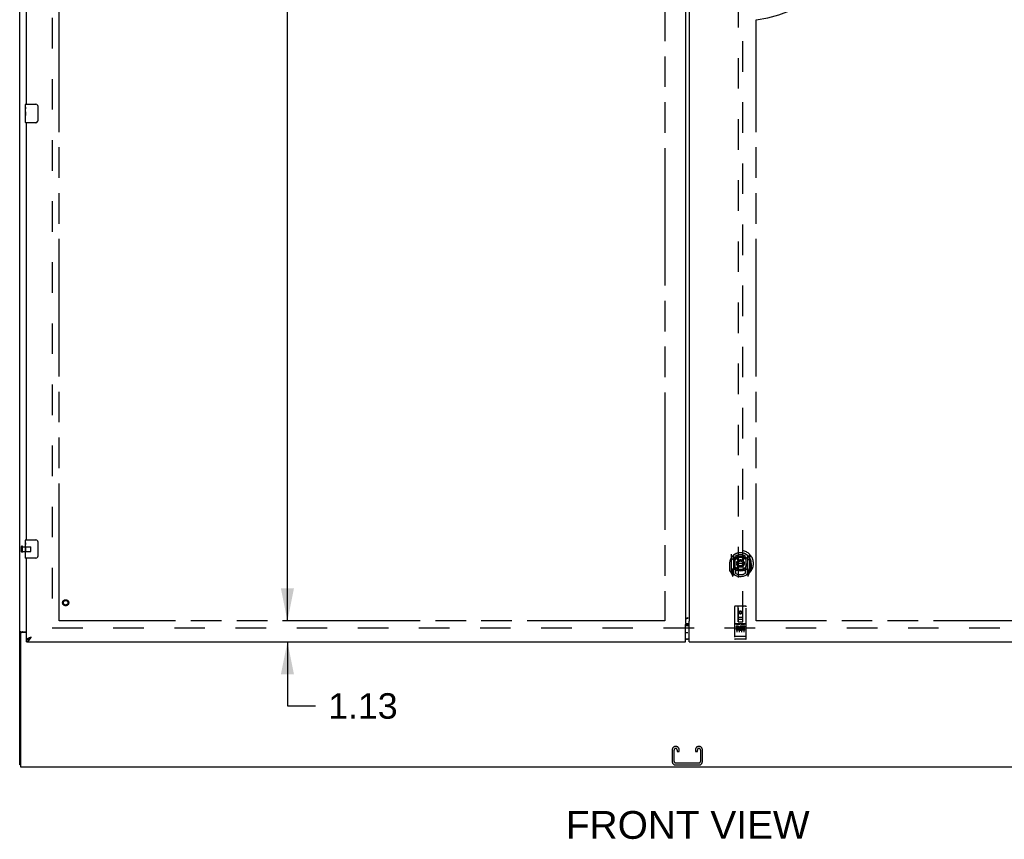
# Model space of a CAD drawing. Header units: inches. Extents: x 0 to 300, y 0 to 194.
# Tile 3 of 13: x 63 to 116, y 48 to 93. Entities that reach past the tile are written whole.
import ezdxf

# ---------------------------------------------------------------- set-up
doc = ezdxf.new("R2010")
doc.units = ezdxf.units.IN
doc.header["$LTSCALE"] = 16.482046
doc.header["$MEASUREMENT"] = 0
doc.linetypes.add('HIDDEN', pattern=[0.2, 0.1, -0.1])
doc.linetypes.add('PHANTOM', pattern=[0.8, 0.45, -0.05, 0.1, -0.05, 0.1, -0.05])
doc.layers.get('0').update_dxf_attribs({"linetype": 'CONTINUOUS'})
for name, color, linetype in [('02___PRT_ALL_AXES', 7, 'CONTINUOUS'), ('AVAILABLE_DOOR_SPACE', 7, 'CONTINUOUS'), ('DEFAULT_2', 8, 'HIDDEN'), ('DIMENSIONS', 7, 'CONTINUOUS'), ('GASKET', 7, 'CONTINUOUS')]:
    doc.layers.add(name, color=color, linetype=linetype)
doc.styles.get("Standard").update_dxf_attribs({"font": 'arial.ttf'})
doc.dimstyles.new('DIMSTYLE_3', dxfattribs={"dimtxt": 1.374973, "dimasz": 1.762786, "dimexe": 0.09, "dimexo": 0.07, "dimgap": 0.039, "dimtad": 0, "dimtih": 1, "dimtoh": 1, "dimzin": 4, "dimdsep": 46, "dimtxsty": 'Standard', "dimblk": '_FILLED', "dimblk1": '_FILLED', "dimblk2": '_FILLED', "dimcen": 0.09, "dimazin": 1, "dimtfac": 1, "dimtdec": 3, "dimtofl": 0, "dimtmove": 0, "dimatfit": 3, "dimldrblk": '_FILLED', "dimfxl": 1, "dimtolj": 1, "dimtzin": 4, "dimarcsym": 0})

# ---------------------------------------------------------------- blocks, each defined once
blk = doc.blocks.new('_FILLED')
at = {"color": 0, "linetype": 'ByBlock'}
blk.add_solid([(0, 0), (-1, 0.2), (-1, -0.2)], dxfattribs=at)
blk = doc.blocks.new('*D16')
at = {"layer": 'DIMENSIONS', "color": 2, "linetype": 'Continuous'}
for p, q in [((97.498, 113.852), (94.442, 113.852)), ((98.623, 113.852), (102.149, 113.852))]:
    blk.add_line(p, q, dxfattribs=at)
at = {"layer": 'DIMENSIONS', "color": 2, "linetype": 'Continuous', "xscale": 1.7627856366, "yscale": 1.7627856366, "zscale": 1.7627856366}
blk.add_blockref('_FILLED', (97.498, 113.852), dxfattribs=at)
at = {"layer": 'DIMENSIONS', "color": 2, "linetype": 'Continuous', "xscale": 1.7627856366, "yscale": 1.7627856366, "zscale": 1.7627856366, "rotation": 180}
blk.add_blockref('_FILLED', (98.623, 113.852), dxfattribs=at)
at = {"layer": 'DIMENSIONS', "color": 2, "linetype": 'Continuous', "insert": (93.755, 114.539), "char_height": 1.375, "width": 3.73645, "attachment_point": 3, "line_spacing_factor": 0.9}
blk.add_mtext('1.13', dxfattribs=at)
blk = doc.blocks.new('*D20')
at = {"layer": 'DIMENSIONS', "color": 2, "linetype": 'Continuous'}
for p, q in [((77.154, 60.204), (77.154, 63.73)), ((77.154, 59.079), (77.154, 55.616)), ((77.154, 55.616), (78.67, 55.616))]:
    blk.add_line(p, q, dxfattribs=at)
at = {"layer": 'DIMENSIONS', "color": 2, "linetype": 'Continuous', "xscale": 1.7627856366, "yscale": 1.7627856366, "zscale": 1.7627856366}
for p, rotation in [((77.154, 60.204), 270), ((77.154, 59.079), 90)]:
    blk.add_blockref('_FILLED', p, dxfattribs=dict(at, rotation=rotation))
at = {"layer": 'DIMENSIONS', "color": 2, "linetype": 'Continuous', "insert": (79.357, 56.303), "char_height": 1.375, "width": 3.73645, "attachment_point": 1, "line_spacing_factor": 0.9}
blk.add_mtext('1.13', dxfattribs=at)
blk = doc.blocks.new('*D21')
at = {"layer": 'DIMENSIONS', "color": 2, "linetype": 'Continuous'}
for p, q in [((77.154, 138.454), (77.154, 100.704)), ((77.154, 60.204), (77.154, 95.892))]:
    blk.add_line(p, q, dxfattribs=at)
at = {"layer": 'DIMENSIONS', "color": 2, "linetype": 'Continuous', "xscale": 1.7627856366, "yscale": 1.7627856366, "zscale": 1.7627856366}
for p, rotation in [((77.154, 138.454), 90), ((77.154, 60.204), 270)]:
    blk.add_blockref('_FILLED', p, dxfattribs=dict(at, rotation=rotation))
at = {"layer": 'DIMENSIONS', "color": 2, "linetype": 'Continuous', "insert": (77.154, 100.017), "char_height": 1.375, "width": 4.80474, "attachment_point": 2, "line_spacing_factor": 0.9}
blk.add_mtext('78.25\\Ptyp.', dxfattribs=at)

msp = doc.modelspace()

# ---------------------------------------------------------------- linework, layer by layer
at = {"color": 3, "linetype": 'Continuous'}
for p, q in [((62.717, 52.433), (62.717, 142.225)), ((98.623, 138.555), (98.623, 60.103)), ((98.811, 138.42), (98.811, 60.238)), ((63.092, 88.079), (63.092, 110.579)), ((63.092, 64.579), (63.092, 87.079)), ((63.092, 59.183), (63.092, 63.579)), ((98.647, 60.064), (98.811, 60.064)), ((98.766, 60.368), (98.744, 60.361)), ((98.811, 60.238), (98.818, 60.238)), ((98.811, 59.079), (98.811, 60.18)), ((98.818, 60.238), (98.823, 60.232)), ((62.769, 59.51), (62.769, 52.329)), ((62.787, 59.622), (63.092, 59.622)), ((63.092, 59.57), (62.829, 59.57)), ((98.623, 59.079), (98.623, 59.969)), ((63.092, 59.079), (98.623, 59.079)), ((63.339, 59.326), (63.307, 59.314)), ((98.811, 59.079), (134.342, 59.079)), ((62.769, 52.329), (134.665, 52.329))]:
    msp.add_line(p, q, dxfattribs=at)
at = {"color": 7, "linetype": 'Continuous'}
for p, q in [((63.047, 88.079), (63.587, 88.079)), ((63.687, 87.979), (63.687, 87.179)), ((63.587, 87.079), (63.047, 87.079)), ((63.047, 64.579), (63.587, 64.579)), ((63.687, 64.479), (63.687, 63.679)), ((63.587, 63.579), (63.047, 63.579)), ((62.821, 59.581), (62.717, 59.581)), ((62.821, 59.569), (62.821, 59.581)), ((98.623, 59.949), (98.811, 59.949)), ((98.811, 59.965), (98.647, 59.965)), ((63.092, 59.079), (63.092, 59.183)), ((63.193, 59.212), (63.204, 59.218)), ((98.811, 59.209), (98.623, 59.209)), ((62.769, 52.433), (62.717, 52.433))]:
    msp.add_line(p, q, dxfattribs=at)
for points in [[(63.68, 88.015), (63.682, 88.01), (63.684, 88.004), (63.685, 87.998), (63.686, 87.992), (63.687, 87.985), (63.687, 87.979)], [(63.687, 87.179), (63.687, 87.173), (63.686, 87.167), (63.685, 87.161), (63.684, 87.155), (63.682, 87.149), (63.68, 87.143)], [(63.68, 64.515), (63.682, 64.51), (63.684, 64.504), (63.685, 64.498), (63.686, 64.492), (63.687, 64.485), (63.687, 64.479)], [(63.687, 63.679), (63.687, 63.673), (63.686, 63.667), (63.685, 63.661), (63.684, 63.655), (63.682, 63.649), (63.68, 63.643)], [(62.841, 59.598), (62.836, 59.596), (62.834, 59.595), (62.831, 59.593), (62.829, 59.592), (62.827, 59.59), (62.825, 59.589), (62.824, 59.587), (62.822, 59.586), (62.822, 59.584), (62.821, 59.582), (62.821, 59.581)], [(62.861, 59.622), (62.861, 59.619), (62.861, 59.617), (62.861, 59.615), (62.86, 59.614), (62.859, 59.612), (62.858, 59.61), (62.856, 59.608), (62.855, 59.607), (62.853, 59.605), (62.851, 59.604), (62.849, 59.602), (62.846, 59.601), (62.844, 59.6), (62.841, 59.598)], [(98.647, 59.965), (98.641, 59.965), (98.636, 59.965), (98.631, 59.966), (98.625, 59.966), (98.623, 59.966)], [(63.092, 59.183), (63.103, 59.184), (63.115, 59.185), (63.126, 59.186), (63.137, 59.189), (63.148, 59.192), (63.159, 59.196), (63.171, 59.201), (63.182, 59.206), (63.193, 59.212)], [(63.204, 59.218), (63.215, 59.225), (63.227, 59.232), (63.238, 59.24), (63.249, 59.249), (63.26, 59.257), (63.271, 59.266), (63.283, 59.276), (63.294, 59.285), (63.305, 59.295), (63.316, 59.305), (63.327, 59.315), (63.339, 59.326)], [(63.339, 59.326), (63.327, 59.319), (63.316, 59.311), (63.305, 59.304), (63.295, 59.297), (63.284, 59.29), (63.274, 59.283), (63.264, 59.276), (63.255, 59.269), (63.246, 59.262), (63.238, 59.254), (63.23, 59.247), (63.223, 59.24), (63.217, 59.233), (63.212, 59.226), (63.208, 59.22)]]:
    msp.add_lwpolyline(points, dxfattribs=at)
at = {"color": 3, "linetype": 'Continuous'}
for points in [[(98.617, 60.028), (98.615, 60.026), (98.614, 60.024), (98.612, 60.023), (98.612, 60.021), (98.611, 60.02), (98.61, 60.02), (98.61, 60.019), (98.61, 60.018), (98.61, 60.018), (98.611, 60.017), (98.611, 60.017), (98.611, 60.016), (98.612, 60.015), (98.613, 60.014), (98.613, 60.013), (98.614, 60.011), (98.615, 60.009), (98.616, 60.007), (98.617, 60.005), (98.617, 60.002), (98.618, 59.999), (98.619, 59.996), (98.62, 59.992), (98.621, 59.988), (98.621, 59.984), (98.622, 59.979), (98.623, 59.975), (98.623, 59.969)], [(98.622, 60.066), (98.625, 60.066), (98.631, 60.065), (98.636, 60.065), (98.641, 60.065), (98.647, 60.064)], [(98.639, 60.315), (98.634, 60.312), (98.63, 60.308), (98.627, 60.304), (98.625, 60.3), (98.624, 60.297), (98.623, 60.293)], [(98.636, 60.313), (98.639, 60.314), (98.657, 60.32), (98.675, 60.327), (98.693, 60.334), (98.711, 60.342), (98.73, 60.351), (98.748, 60.359), (98.766, 60.368)], [(98.744, 60.361), (98.733, 60.357), (98.722, 60.353), (98.711, 60.349), (98.701, 60.346), (98.691, 60.342), (98.682, 60.338), (98.673, 60.334), (98.665, 60.331), (98.657, 60.327), (98.651, 60.323), (98.644, 60.319), (98.639, 60.315)], [(98.823, 60.232), (98.823, 60.231), (98.824, 60.23), (98.824, 60.229), (98.824, 60.229), (98.824, 60.228), (98.824, 60.228), (98.824, 60.227), (98.823, 60.227), (98.823, 60.226), (98.822, 60.225), (98.822, 60.224), (98.821, 60.223), (98.82, 60.222), (98.82, 60.22), (98.819, 60.219), (98.818, 60.217), (98.818, 60.215), (98.817, 60.213), (98.816, 60.21), (98.816, 60.207), (98.815, 60.205), (98.814, 60.202), (98.814, 60.199), (98.813, 60.195), (98.813, 60.192), (98.812, 60.188), (98.811, 60.184), (98.811, 60.18)], [(62.753, 59.607), (62.749, 59.606), (62.745, 59.604), (62.741, 59.603), (62.738, 59.602), (62.735, 59.6), (62.732, 59.599), (62.729, 59.597), (62.726, 59.596), (62.724, 59.594), (62.722, 59.592), (62.721, 59.59), (62.719, 59.589), (62.718, 59.587), (62.718, 59.585), (62.717, 59.583), (62.717, 59.581)], [(62.787, 59.622), (62.785, 59.62), (62.782, 59.619), (62.78, 59.617), (62.776, 59.615), (62.773, 59.614), (62.769, 59.612), (62.765, 59.611), (62.761, 59.61), (62.753, 59.607)], [(63.202, 59.272), (63.189, 59.266), (63.176, 59.26), (63.164, 59.254), (63.153, 59.248), (63.143, 59.242), (63.134, 59.237), (63.125, 59.231), (63.118, 59.225), (63.111, 59.219), (63.105, 59.213), (63.101, 59.207), (63.097, 59.201), (63.094, 59.195), (63.093, 59.189), (63.092, 59.183)], [(63.092, 59.079), (63.103, 59.08), (63.115, 59.082), (63.126, 59.085), (63.137, 59.089), (63.148, 59.095), (63.159, 59.101), (63.171, 59.109), (63.182, 59.118), (63.193, 59.128), (63.204, 59.139), (63.215, 59.151), (63.227, 59.164), (63.238, 59.178)], [(63.307, 59.314), (63.291, 59.308), (63.275, 59.302), (63.259, 59.296), (63.244, 59.29), (63.23, 59.284), (63.215, 59.278), (63.202, 59.272)], [(63.238, 59.178), (63.249, 59.192), (63.26, 59.208), (63.271, 59.223), (63.283, 59.24), (63.294, 59.256), (63.305, 59.273), (63.316, 59.291), (63.327, 59.308), (63.339, 59.326)]]:
    msp.add_lwpolyline(points, dxfattribs=at)
at = {"color": 7, "linetype": 'Continuous'}
for centre, radius, start, end in [((63.047, 88.064), 0.015, 90, 180), ((63.587, 87.979), 0.1, 21.1999, 90), ((63.047, 87.094), 0.015, 180, 270), ((63.587, 87.179), 0.1, 270, 338.7946), ((63.047, 64.564), 0.015, 90, 180), ((63.587, 64.479), 0.1, 21.1999, 90), ((63.047, 63.594), 0.015, 180, 270), ((63.587, 63.679), 0.1, 270, 338.7946), ((98.721, 59.769), 0.18, 90, 122.7986), ((98.721, 59.389), 0.18, 237.2014, 270)]:
    msp.add_arc(centre, radius, start, end, dxfattribs=at)
at = {"color": 3, "linetype": 'Continuous'}
msp.add_arc((62.829, 59.51), 0.06, 90, 180, dxfattribs=at)
at = {"layer": '02___PRT_ALL_AXES', "color": 7, "linetype": 'Continuous'}
for p, q in [((63.032, 87.918), (63.032, 88.064)), ((63.032, 87.661), (63.032, 87.918)), ((63.038, 87.862), (63.032, 87.862)), ((63.032, 87.694), (63.039, 87.694)), ((63.032, 87.094), (63.032, 87.658)), ((63.034, 87.631), (63.032, 87.631)), ((63.039, 87.694), (63.039, 87.831)), ((63.032, 87.5), (63.038, 87.5)), ((63.032, 87.464), (63.039, 87.464)), ((63.032, 87.401), (63.039, 87.401)), ((63.032, 87.233), (63.039, 87.233)), ((63.039, 87.233), (63.039, 87.464)), ((63.032, 64.418), (63.032, 64.564)), ((63.032, 64.161), (63.032, 64.418)), ((63.038, 64.362), (63.032, 64.362)), ((63.039, 64.194), (63.039, 64.331)), ((63.032, 64.194), (63.039, 64.194)), ((63.032, 63.594), (63.032, 64.158)), ((63.034, 64.131), (63.032, 64.131)), ((63.032, 64), (63.038, 64)), ((63.032, 63.964), (63.039, 63.964)), ((63.032, 63.901), (63.039, 63.901)), ((63.032, 63.733), (63.039, 63.733)), ((63.039, 63.733), (63.039, 63.964))]:
    msp.add_line(p, q, dxfattribs=at)
at = {"layer": '02___PRT_ALL_AXES', "color": 8, "linetype": 'HIDDEN'}
for p, q in [((62.864, 63.955), (62.864, 64.203)), ((62.864, 64.203), (63.311, 64.203)), ((62.864, 63.955), (63.311, 63.955)), ((101.864, 60.04), (101.299, 60.04)), ((101.437, 59.918), (101.345, 59.918)), ((101.345, 59.918), (101.345, 59.875)), ((101.437, 59.875), (101.345, 59.875)), ((101.441, 59.832), (101.395, 59.832)), ((101.437, 59.791), (101.409, 59.791)), ((101.501, 59.747), (101.409, 59.747)), ((101.501, 59.705), (101.409, 59.705)), ((101.501, 59.747), (101.501, 59.705)), ((101.633, 59.753), (101.65, 59.714)), ((101.658, 59.882), (101.645, 59.864)), ((101.654, 59.907), (101.658, 59.906)), ((101.814, 59.918), (101.658, 59.918)), ((101.658, 59.918), (101.658, 59.906)), ((101.658, 59.882), (101.658, 59.705)), ((101.814, 59.705), (101.658, 59.705)), ((101.814, 59.875), (101.7, 59.875)), ((101.7, 59.875), (101.7, 59.832)), ((101.792, 59.832), (101.7, 59.832)), ((101.792, 59.79), (101.7, 59.79)), ((101.7, 59.79), (101.7, 59.747)), ((101.814, 59.747), (101.7, 59.747)), ((101.792, 59.832), (101.792, 59.79)), ((101.814, 59.918), (101.814, 59.875)), ((101.814, 59.747), (101.814, 59.705)), ((101.864, 59.212), (101.299, 59.212))]:
    msp.add_line(p, q, dxfattribs=at)
at = {"layer": '02___PRT_ALL_AXES', "color": 7, "linetype": 'Continuous'}
for points in [[(63.032, 87.918), (63.032, 87.915), (63.033, 87.91), (63.033, 87.905), (63.035, 87.892)], [(63.032, 87.661), (63.032, 87.653), (63.033, 87.644), (63.034, 87.633)], [(63.034, 87.633), (63.036, 87.6), (63.037, 87.588), (63.038, 87.575), (63.039, 87.563), (63.039, 87.55), (63.039, 87.537), (63.039, 87.524), (63.039, 87.512), (63.038, 87.499), (63.037, 87.487), (63.036, 87.475)], [(63.035, 87.892), (63.036, 87.884), (63.037, 87.876), (63.037, 87.867)], [(63.037, 87.867), (63.038, 87.858), (63.039, 87.849), (63.039, 87.84), (63.039, 87.831)], [(63.032, 64.418), (63.032, 64.415), (63.033, 64.41), (63.033, 64.405), (63.035, 64.392)], [(63.035, 64.392), (63.036, 64.384), (63.037, 64.376), (63.037, 64.367)], [(63.037, 64.367), (63.038, 64.358), (63.039, 64.349), (63.039, 64.34), (63.039, 64.331)], [(63.032, 64.161), (63.032, 64.153), (63.033, 64.144), (63.034, 64.133)], [(63.034, 64.133), (63.036, 64.1), (63.037, 64.088), (63.038, 64.075), (63.039, 64.063), (63.039, 64.05), (63.039, 64.037), (63.039, 64.024), (63.039, 64.012), (63.038, 63.999), (63.037, 63.987), (63.036, 63.975)]]:
    msp.add_lwpolyline(points, dxfattribs=at)
at = {"layer": '02___PRT_ALL_AXES', "color": 8, "linetype": 'HIDDEN'}
for centre, radius in [((65.196, 61.183), 0.124), ((101.582, 60.657), 0.085)]:
    msp.add_circle(centre, radius, dxfattribs=at)
for centre, radius, start, end in [((101.409, 59.769), 0.0644, 102.2995, 270.0775), ((101.409, 59.769), 0.0219, 89.9011, 270), ((101.437, 59.854), 0.0635, 270, 90), ((101.437, 59.854), 0.0219, 280.307, 90), ((101.608, 59.811), 0.107, 64.2636, 293.4027), ((101.608, 59.811), 0.0639, 54.8895, 293.4026)]:
    msp.add_arc(centre, radius, start, end, dxfattribs=at)
at = {"layer": '02___PRT_ALL_AXES', "color": 7, "linetype": 'Continuous'}
for centre, start_param, end_param in [((63.295, 87.495), -3.141593, -2.961605), ((63.295, 63.995), 3.141593, 3.321581)]:
    msp.add_ellipse(centre, major_axis=(0.263, 0), ratio=0.432808, start_param=start_param, end_param=end_param, dxfattribs=at)
at = {"layer": 'AVAILABLE_DOOR_SPACE', "color": 4, "linetype": 'PHANTOM'}
for p, q in [((64.842, 60.204), (64.842, 138.454)), ((97.498, 138.454), (97.498, 60.204)), ((102.436, 60.204), (102.436, 92.633)), ((97.498, 60.204), (64.842, 60.204)), ((132.592, 60.204), (102.436, 60.204))]:
    msp.add_line(p, q, dxfattribs=at)
msp.add_arc((101.582, 99.329), 6.75, 277.2685, 360, dxfattribs=at)
at = {"layer": 'DEFAULT_2', "color": 8, "linetype": 'HIDDEN'}
for p, q in [((64.467, 138.881), (64.467, 59.777)), ((101.457, 97.159), (101.457, 60.157)), ((101.707, 60.157), (101.707, 97.159)), ((62.821, 63.937), (62.821, 64.221)), ((62.864, 63.937), (62.864, 64.221)), ((63.321, 63.965), (63.321, 64.193)), ((101.082, 63.785), (101.082, 62.817)), ((101.199, 63.731), (101.199, 62.715)), ((101.207, 63.726), (101.207, 62.723)), ((101.957, 63.726), (101.957, 62.723)), ((101.964, 63.731), (101.964, 62.715)), ((102.082, 62.817), (102.082, 63.785)), ((100.999, 63.301), (101.014, 63.301)), ((100.999, 63.301), (100.999, 62.913)), ((101.007, 63.368), (101.007, 63.37)), ((101.007, 62.91), (101.007, 63.368)), ((101.299, 62.983), (101.299, 63.614)), ((101.307, 63.686), (101.307, 63.584)), ((101.419, 63.64), (101.449, 63.301)), ((101.419, 62.957), (101.449, 63.301)), ((101.714, 63.301), (101.449, 63.301)), ((101.745, 63.64), (101.714, 63.301)), ((101.745, 62.957), (101.714, 63.301)), ((101.857, 63.584), (101.857, 63.686)), ((101.864, 63.614), (101.864, 62.983)), ((102.164, 63.301), (102.149, 63.301)), ((102.157, 63.368), (102.157, 63.37)), ((102.157, 62.91), (102.157, 63.368)), ((102.164, 63.301), (102.164, 62.913)), ((101.086, 62.807), (101.156, 62.631)), ((101.199, 62.972), (101.139, 62.972)), ((101.139, 62.972), (101.139, 62.822)), ((101.139, 62.822), (101.199, 62.822)), ((101.177, 62.895), (101.148, 62.85)), ((101.152, 62.842), (101.207, 62.842)), ((101.178, 62.731), (101.182, 62.728)), ((101.185, 62.634), (101.199, 62.715)), ((101.277, 62.673), (101.207, 62.782)), ((101.209, 62.955), (101.209, 62.748)), ((101.299, 62.973), (101.227, 62.973)), ((101.295, 62.975), (101.229, 62.975)), ((101.307, 63.022), (101.307, 62.77)), ((101.857, 62.77), (101.857, 63.022)), ((101.937, 62.973), (101.864, 62.973)), ((101.934, 62.975), (101.869, 62.975)), ((101.957, 62.782), (101.887, 62.673)), ((101.954, 62.748), (101.954, 62.955)), ((101.957, 62.842), (102.012, 62.842)), ((102.024, 62.972), (101.964, 62.972)), ((101.964, 62.822), (102.024, 62.822)), ((101.964, 62.715), (101.979, 62.634)), ((101.985, 62.731), (101.986, 62.731)), ((101.986, 62.731), (101.986, 62.731)), ((101.986, 62.731), (101.986, 62.731)), ((102.016, 62.85), (101.987, 62.895)), ((102.007, 62.631), (102.077, 62.807)), ((102.024, 62.822), (102.024, 62.972)), ((101.269, 60.967), (101.269, 59.242)), ((101.864, 60.997), (101.299, 60.997)), ((101.455, 60.157), (101.452, 60.967)), ((101.582, 60.729), (101.519, 60.693)), ((101.519, 60.693), (101.529, 60.688)), ((101.519, 60.693), (101.519, 60.621)), ((101.519, 60.621), (101.529, 60.627)), ((101.519, 60.621), (101.582, 60.585)), ((101.582, 60.718), (101.529, 60.688)), ((101.529, 60.688), (101.529, 60.627)), ((101.529, 60.627), (101.582, 60.597)), ((101.644, 60.693), (101.582, 60.729)), ((101.582, 60.729), (101.582, 60.718)), ((101.634, 60.688), (101.582, 60.718)), ((101.582, 60.597), (101.634, 60.627)), ((101.582, 60.585), (101.644, 60.621)), ((101.582, 60.585), (101.582, 60.597)), ((101.644, 60.693), (101.634, 60.688)), ((101.634, 60.627), (101.634, 60.688)), ((101.644, 60.621), (101.634, 60.627)), ((101.644, 60.621), (101.644, 60.693)), ((101.708, 60.157), (101.712, 60.967)), ((101.894, 59.242), (101.894, 60.967)), ((101.299, 60.04), (101.864, 60.04)), ((101.371, 60.024), (101.543, 60.024)), ((101.454, 60.407), (101.709, 60.407)), ((101.455, 60.157), (101.457, 60.157)), ((101.457, 60.157), (101.707, 60.157)), ((101.667, 60.282), (101.497, 60.282)), ((101.621, 60.024), (101.793, 60.024)), ((101.707, 60.157), (101.708, 60.157)), ((64.467, 59.829), (132.967, 59.829)), ((101.394, 59.909), (101.394, 59.603)), ((101.519, 59.909), (101.519, 59.603)), ((101.644, 59.909), (101.644, 59.603)), ((101.769, 59.909), (101.769, 59.603)), ((101.287, 59.371), (101.286, 59.371)), ((101.288, 59.37), (101.287, 59.371)), ((101.289, 59.37), (101.288, 59.37)), ((101.29, 59.37), (101.289, 59.37)), ((101.289, 59.37), (101.289, 59.37)), ((101.291, 59.37), (101.29, 59.37)), ((101.292, 59.37), (101.291, 59.37)), ((101.293, 59.37), (101.292, 59.37)), ((101.294, 59.37), (101.293, 59.37)), ((101.295, 59.37), (101.294, 59.37)), ((101.294, 59.37), (101.294, 59.37)), ((101.296, 59.37), (101.295, 59.37)), ((101.297, 59.37), (101.296, 59.37)), ((101.298, 59.37), (101.297, 59.37)), ((101.299, 59.37), (101.298, 59.37)), ((101.865, 59.37), (101.299, 59.37)), ((101.299, 59.37), (101.299, 59.37)), ((101.549, 59.212), (101.364, 59.212)), ((101.799, 59.212), (101.614, 59.212)), ((101.865, 59.37), (101.866, 59.37)), ((101.866, 59.37), (101.867, 59.37)), ((101.866, 59.37), (101.866, 59.37)), ((101.867, 59.37), (101.868, 59.37)), ((101.868, 59.37), (101.869, 59.37)), ((101.869, 59.37), (101.87, 59.37)), ((101.87, 59.37), (101.871, 59.37)), ((101.871, 59.37), (101.872, 59.37)), ((101.871, 59.37), (101.871, 59.37)), ((101.872, 59.37), (101.873, 59.37)), ((101.873, 59.37), (101.874, 59.37)), ((101.874, 59.37), (101.875, 59.37)), ((101.875, 59.37), (101.876, 59.371)), ((101.875, 59.37), (101.875, 59.37)), ((101.876, 59.371), (101.877, 59.371)), ((101.877, 59.371), (101.878, 59.371)), ((101.878, 59.371), (101.879, 59.371)), ((97.905, 53.253), (97.905, 52.613)), ((98.009, 52.627), (98.009, 53.239)), ((98.1, 53.433), (98.085, 53.433)), ((98.176, 53.239), (98.176, 53.152)), ((98.176, 53.152), (98.28, 53.152)), ((98.28, 53.152), (98.28, 53.253)), ((99.155, 53.253), (99.155, 53.152)), ((99.155, 53.152), (99.259, 53.152)), ((99.259, 53.152), (99.259, 53.239)), ((99.35, 53.433), (99.335, 53.433)), ((99.426, 53.239), (99.426, 52.627)), ((99.53, 52.613), (99.53, 53.253)), ((98.085, 52.433), (99.35, 52.433)), ((99.336, 52.537), (98.099, 52.537))]:
    msp.add_line(p, q, dxfattribs=at)
for points in [[(101.128, 63.516), (101.126, 63.515), (101.125, 63.513), (101.123, 63.512), (101.121, 63.51), (101.12, 63.509), (101.118, 63.507), (101.116, 63.506), (101.115, 63.504), (101.113, 63.502), (101.111, 63.5), (101.109, 63.498), (101.107, 63.496), (101.106, 63.494), (101.104, 63.492), (101.102, 63.49), (101.1, 63.487), (101.098, 63.485), (101.095, 63.482), (101.093, 63.48), (101.091, 63.477), (101.089, 63.474), (101.087, 63.471), (101.084, 63.468), (101.082, 63.465), (101.08, 63.462), (101.077, 63.458), (101.075, 63.454), (101.072, 63.451), (101.07, 63.447), (101.067, 63.443), (101.064, 63.439), (101.061, 63.434), (101.058, 63.429), (101.056, 63.425), (101.052, 63.42), (101.049, 63.414)], [(101.394, 63.658), (101.399, 63.659), (101.405, 63.661), (101.41, 63.662), (101.416, 63.663), (101.421, 63.665), (101.426, 63.666), (101.432, 63.667), (101.437, 63.668), (101.443, 63.669), (101.448, 63.671), (101.454, 63.672), (101.459, 63.673), (101.465, 63.674), (101.47, 63.674), (101.476, 63.675), (101.481, 63.676), (101.487, 63.677), (101.493, 63.678), (101.498, 63.678), (101.504, 63.679), (101.509, 63.68), (101.515, 63.68), (101.52, 63.681), (101.526, 63.681), (101.532, 63.682), (101.537, 63.682), (101.543, 63.682), (101.548, 63.683), (101.554, 63.683), (101.559, 63.683), (101.565, 63.683), (101.571, 63.683), (101.576, 63.683), (101.582, 63.683), (101.587, 63.683), (101.593, 63.683), (101.599, 63.683), (101.604, 63.683), (101.61, 63.683), (101.615, 63.683), (101.621, 63.682), (101.627, 63.682), (101.632, 63.682), (101.638, 63.681), (101.643, 63.681), (101.649, 63.68), (101.654, 63.68), (101.66, 63.679), (101.666, 63.678), (101.671, 63.678), (101.677, 63.677), (101.682, 63.676), (101.688, 63.675), (101.693, 63.674), (101.699, 63.674), (101.704, 63.673), (101.71, 63.672), (101.715, 63.671), (101.721, 63.669), (101.726, 63.668), (101.732, 63.667), (101.737, 63.666), (101.743, 63.665), (101.748, 63.663), (101.754, 63.662), (101.759, 63.661), (101.764, 63.659), (101.77, 63.658)], [(102.114, 63.414), (102.111, 63.42), (102.108, 63.425), (102.105, 63.429), (102.102, 63.434), (102.1, 63.438), (102.097, 63.443), (102.094, 63.447), (102.092, 63.451), (102.089, 63.454), (102.087, 63.458), (102.084, 63.462), (102.082, 63.465), (102.079, 63.468), (102.077, 63.471), (102.075, 63.474), (102.073, 63.477), (102.07, 63.48), (102.068, 63.482), (102.066, 63.485), (102.064, 63.487), (102.062, 63.49), (102.06, 63.492), (102.058, 63.494), (102.056, 63.496), (102.054, 63.498), (102.053, 63.5), (102.051, 63.502), (102.049, 63.504), (102.047, 63.506), (102.046, 63.507), (102.044, 63.509), (102.042, 63.51), (102.041, 63.512), (102.039, 63.513), (102.038, 63.515), (102.036, 63.516)], [(101.364, 60.023), (101.364, 60.023), (101.365, 60.023), (101.365, 60.023), (101.365, 60.023), (101.365, 60.023), (101.365, 60.023), (101.365, 60.023), (101.365, 60.023), (101.365, 60.023), (101.365, 60.023), (101.365, 60.023), (101.366, 60.023), (101.366, 60.023), (101.366, 60.023), (101.366, 60.023), (101.366, 60.023), (101.366, 60.023), (101.366, 60.023), (101.366, 60.023), (101.366, 60.023), (101.367, 60.024), (101.367, 60.024), (101.367, 60.024), (101.367, 60.024), (101.367, 60.024), (101.367, 60.024), (101.367, 60.024), (101.368, 60.024), (101.368, 60.024), (101.368, 60.024), (101.368, 60.024), (101.368, 60.024), (101.368, 60.024), (101.369, 60.024), (101.369, 60.024), (101.369, 60.024), (101.369, 60.024), (101.369, 60.024), (101.37, 60.024), (101.37, 60.024), (101.37, 60.024), (101.37, 60.024), (101.37, 60.024), (101.371, 60.024), (101.371, 60.024)], [(101.543, 60.024), (101.543, 60.024), (101.543, 60.024), (101.543, 60.024), (101.544, 60.024), (101.544, 60.024), (101.544, 60.024), (101.544, 60.024), (101.544, 60.024), (101.545, 60.024), (101.545, 60.024), (101.545, 60.024), (101.545, 60.024), (101.545, 60.024), (101.545, 60.024), (101.546, 60.024), (101.546, 60.024), (101.546, 60.024), (101.546, 60.024), (101.546, 60.024), (101.546, 60.024), (101.547, 60.024), (101.547, 60.024), (101.547, 60.024), (101.547, 60.024), (101.547, 60.024), (101.547, 60.023), (101.547, 60.023), (101.547, 60.023), (101.548, 60.023), (101.548, 60.023), (101.548, 60.023), (101.548, 60.023), (101.548, 60.023), (101.548, 60.023), (101.548, 60.023), (101.548, 60.023), (101.549, 60.023), (101.549, 60.023), (101.549, 60.023), (101.549, 60.023), (101.549, 60.023), (101.549, 60.023), (101.549, 60.023), (101.549, 60.023), (101.549, 60.023), (101.549, 60.023)], [(101.614, 60.023), (101.614, 60.023), (101.615, 60.023), (101.615, 60.023), (101.615, 60.023), (101.615, 60.023), (101.615, 60.023), (101.615, 60.023), (101.615, 60.023), (101.615, 60.023), (101.615, 60.023), (101.615, 60.023), (101.616, 60.023), (101.616, 60.023), (101.616, 60.023), (101.616, 60.023), (101.616, 60.023), (101.616, 60.023), (101.616, 60.023), (101.616, 60.023), (101.617, 60.023), (101.617, 60.024), (101.617, 60.024), (101.617, 60.024), (101.617, 60.024), (101.617, 60.024), (101.617, 60.024), (101.617, 60.024), (101.618, 60.024), (101.618, 60.024), (101.618, 60.024), (101.618, 60.024), (101.618, 60.024), (101.618, 60.024), (101.619, 60.024), (101.619, 60.024), (101.619, 60.024), (101.619, 60.024), (101.619, 60.024), (101.62, 60.024), (101.62, 60.024), (101.62, 60.024), (101.62, 60.024), (101.62, 60.024), (101.621, 60.024), (101.621, 60.024)], [(101.793, 60.024), (101.793, 60.024), (101.793, 60.024), (101.793, 60.024), (101.794, 60.024), (101.794, 60.024), (101.794, 60.024), (101.794, 60.024), (101.794, 60.024), (101.795, 60.024), (101.795, 60.024), (101.795, 60.024), (101.795, 60.024), (101.795, 60.024), (101.795, 60.024), (101.796, 60.024), (101.796, 60.024), (101.796, 60.024), (101.796, 60.024), (101.796, 60.024), (101.796, 60.024), (101.797, 60.024), (101.797, 60.024), (101.797, 60.024), (101.797, 60.024), (101.797, 60.024), (101.797, 60.023), (101.797, 60.023), (101.797, 60.023), (101.798, 60.023), (101.798, 60.023), (101.798, 60.023), (101.798, 60.023), (101.798, 60.023), (101.798, 60.023), (101.798, 60.023), (101.798, 60.023), (101.799, 60.023), (101.799, 60.023), (101.799, 60.023), (101.799, 60.023), (101.799, 60.023), (101.799, 60.023), (101.799, 60.023), (101.799, 60.023), (101.799, 60.023), (101.799, 60.023)], [(101.286, 59.371), (101.286, 59.371), (101.285, 59.371), (101.285, 59.371), (101.284, 59.371), (101.284, 59.371), (101.284, 59.371), (101.283, 59.371), (101.283, 59.371), (101.283, 59.371), (101.282, 59.371), (101.282, 59.371), (101.282, 59.371), (101.281, 59.371), (101.281, 59.371), (101.281, 59.372), (101.28, 59.372), (101.28, 59.372), (101.28, 59.372), (101.279, 59.372), (101.279, 59.372), (101.279, 59.372), (101.278, 59.372), (101.278, 59.372), (101.278, 59.372), (101.278, 59.372), (101.277, 59.372), (101.277, 59.372), (101.277, 59.372), (101.276, 59.373), (101.276, 59.373), (101.276, 59.373), (101.276, 59.373), (101.275, 59.373), (101.275, 59.373), (101.275, 59.373), (101.275, 59.373), (101.274, 59.373), (101.274, 59.373), (101.274, 59.373), (101.274, 59.373), (101.274, 59.374), (101.273, 59.374), (101.273, 59.374), (101.273, 59.374), (101.273, 59.374), (101.273, 59.374), (101.272, 59.374), (101.272, 59.374), (101.272, 59.374), (101.272, 59.374), (101.272, 59.375), (101.271, 59.375), (101.271, 59.375), (101.271, 59.375), (101.271, 59.375), (101.271, 59.375), (101.271, 59.375), (101.271, 59.375), (101.271, 59.375), (101.27, 59.375), (101.27, 59.376), (101.27, 59.376), (101.27, 59.376), (101.27, 59.376), (101.27, 59.376), (101.27, 59.376), (101.27, 59.376), (101.27, 59.376), (101.27, 59.376), (101.27, 59.376), (101.27, 59.377), (101.27, 59.377), (101.269, 59.377), (101.269, 59.377), (101.269, 59.377), (101.269, 59.377), (101.269, 59.377), (101.269, 59.377), (101.269, 59.377)], [(101.879, 59.371), (101.879, 59.371), (101.879, 59.371), (101.88, 59.371), (101.88, 59.371), (101.88, 59.371), (101.881, 59.371), (101.881, 59.371), (101.881, 59.371), (101.882, 59.371), (101.882, 59.371), (101.882, 59.371), (101.883, 59.371), (101.883, 59.372), (101.883, 59.372), (101.884, 59.372), (101.884, 59.372), (101.884, 59.372), (101.885, 59.372), (101.885, 59.372), (101.885, 59.372), (101.886, 59.372), (101.886, 59.372), (101.886, 59.372), (101.886, 59.372), (101.887, 59.372), (101.887, 59.372), (101.887, 59.373), (101.888, 59.373), (101.888, 59.373), (101.888, 59.373), (101.888, 59.373), (101.889, 59.373), (101.889, 59.373), (101.889, 59.373), (101.889, 59.373), (101.89, 59.373), (101.89, 59.373), (101.89, 59.373), (101.89, 59.374), (101.89, 59.374), (101.891, 59.374), (101.891, 59.374), (101.891, 59.374), (101.891, 59.374), (101.891, 59.374), (101.892, 59.374), (101.892, 59.374), (101.892, 59.374), (101.892, 59.375), (101.892, 59.375), (101.892, 59.375), (101.893, 59.375), (101.893, 59.375), (101.893, 59.375), (101.893, 59.375), (101.893, 59.375), (101.893, 59.375), (101.893, 59.375), (101.893, 59.376), (101.894, 59.376), (101.894, 59.376), (101.894, 59.376), (101.894, 59.376), (101.894, 59.376), (101.894, 59.376), (101.894, 59.376), (101.894, 59.376), (101.894, 59.376), (101.894, 59.377), (101.894, 59.377), (101.894, 59.377), (101.894, 59.377), (101.894, 59.377), (101.894, 59.377), (101.894, 59.377), (101.894, 59.377), (101.894, 59.377)]]:
    msp.add_lwpolyline(points, dxfattribs=at)
for centre, radius in [((101.582, 63.303), 0.35), ((101.582, 63.303), 0.335), ((101.582, 63.303), 0.205), ((101.582, 63.303), 0.133), ((65.196, 61.183), 0.164), ((65.196, 61.183), 0.124), ((101.582, 60.657), 0.0845)]:
    msp.add_circle(centre, radius, dxfattribs=at)
for centre, radius, start, end in [((62.843, 64.221), 0.0215, 360, 180), ((62.843, 63.937), 0.0215, 180, 0), ((63.311, 64.193), 0.01, 360, 90), ((63.311, 63.965), 0.01, 270, 0), ((101.582, 63.301), 0.7, 305.5126, 234.4874), ((101.582, 63.298), 0.583, 0.2464, 179.7536), ((101.582, 63.293), 0.58, 7.6622, 172.3378), ((101.097, 63.785), 0.015, 135.0748, 180), ((101.214, 63.731), 0.015, 130.3587, 180), ((101.227, 63.726), 0.02, 129.3378, 179.9984), ((101.582, 63.293), 0.48, 55.0461, 124.9539), ((101.937, 63.726), 0.02, 0, 50.6594), ((101.949, 63.731), 0.015, 0, 49.6413), ((102.067, 63.785), 0.015, 0, 44.9252), ((101.027, 63.368), 0.02, 172.3378, 180), ((101.582, 62.983), 0.7, 49.529, 130.471), ((101.314, 63.614), 0.015, 112.9863, 180), ((101.337, 63.584), 0.03, 180, 311.1261), ((101.582, 63.303), 0.343, 48.8739, 131.1261), ((101.399, 63.638), 0.02, 5.0796, 105.5752), ((101.764, 63.638), 0.02, 74.4248, 174.9204), ((101.827, 63.584), 0.03, 228.8739, 360), ((101.849, 63.614), 0.015, 0, 67.0137), ((102.137, 63.368), 0.02, 0, 7.6622), ((101.027, 62.91), 0.02, 180, 215.2961), ((101.582, 63.303), 0.7, 215.2961, 324.7039), ((101.097, 62.817), 0.015, 180, 224.9252), ((101.152, 62.847), 0.005, 147.3208, 270), ((101.582, 63.613), 0.7, 233.2319, 306.7681), ((101.187, 62.747), 0.02, 234.4874, 360), ((101.019, 62.997), 0.188, 327.3208, 360), ((101.189, 62.748), 0.02, 234.7457, 360), ((101.227, 62.953), 0.02, 90, 180), ((101.227, 62.723), 0.02, 180, 238.5295), ((101.229, 62.955), 0.02, 90, 180), ((101.295, 62.955), 0.02, 66.536, 90), ((101.314, 62.983), 0.015, 180, 247.0137), ((101.582, 63.615), 0.7, 246.536, 293.464), ((101.337, 63.022), 0.03, 48.8739, 180), ((101.582, 63.303), 0.6, 242.7204, 297.2796), ((101.582, 63.303), 0.343, 228.8739, 311.1261), ((101.399, 62.959), 0.02, 254.3869, 354.9204), ((101.765, 62.959), 0.02, 185.0796, 285.6131), ((101.827, 63.022), 0.03, 0, 131.1261), ((101.849, 62.983), 0.015, 292.9863, 360), ((101.869, 62.955), 0.02, 90, 113.464), ((101.934, 62.955), 0.02, 0, 90), ((101.937, 62.953), 0.02, 0, 90), ((101.937, 62.723), 0.02, 301.4688, 359.9992), ((101.974, 62.748), 0.02, 180, 305.2543), ((102.145, 62.997), 0.188, 180, 212.6792), ((101.977, 62.747), 0.02, 180, 305.5126), ((102.012, 62.847), 0.005, 270, 32.6792), ((102.067, 62.817), 0.015, 315.0748, 360), ((102.137, 62.91), 0.02, 324.7039, 360), ((101.17, 62.637), 0.015, 201.8041, 350), ((101.993, 62.637), 0.015, 190, 338.1959), ((101.299, 60.967), 0.03, 90, 180), ((101.422, 60.967), 0.03, 0, 90), ((101.742, 60.967), 0.03, 90, 180), ((101.864, 60.967), 0.03, 0, 90), ((101.299, 60.07), 0.03, 180, 270), ((101.497, 60.242), 0.04, 90, 180), ((101.497, 60.197), 0.04, 180, 270), ((101.667, 60.242), 0.04, 0, 90), ((101.667, 60.197), 0.04, 270, 360), ((101.864, 60.07), 0.03, 270, 360), ((101.299, 59.242), 0.03, 180, 270), ((101.864, 59.242), 0.03, 270, 360), ((98.085, 53.253), 0.18, 90, 180), ((98.099, 53.239), 0.09, 90, 180), ((98.086, 53.239), 0.09, 0, 81.7808), ((98.1, 53.253), 0.18, 0, 90), ((99.335, 53.253), 0.18, 90, 180), ((99.349, 53.239), 0.09, 90, 180), ((99.336, 53.239), 0.09, 0, 81.7808), ((99.35, 53.253), 0.18, 0, 90), ((98.085, 52.613), 0.18, 180, 270), ((98.099, 52.627), 0.09, 180, 270), ((99.336, 52.627), 0.09, 270, 360), ((99.35, 52.613), 0.18, 270, 360)]:
    msp.add_arc(centre, radius, start, end, dxfattribs=at)
at = {"layer": 'GASKET', "color": 40, "linetype": 'Continuous'}
msp.add_line((98.623, 59.579), (98.748, 59.579), dxfattribs=at)

# ---------------------------------------------------------------- texts
at = {"layer": 'DIMENSIONS', "color": 2, "linetype": 'Continuous', "insert": (98.741, 49.946), "char_height": 1.4984, "width": 13.11211, "attachment_point": 2, "line_spacing_factor": 0.9}
msp.add_mtext('FRONT VIEW', dxfattribs=at)

# ---------------------------------------------------------------- dimensions: what is measured, and where the dimension line sits
at = {"layer": 'DIMENSIONS', "color": 2, "linetype": 'Continuous'}
dim = msp.add_linear_dim(base=(77.154, 60.204), p1=(97.498, 138.454), p2=(97.498, 60.204), angle=270, text='<>\\Ptyp.', dimstyle='DIMSTYLE_3', dxfattribs=at)
dim.commit()
dim.dimension.update_dxf_attribs({"geometry": '*D21', "text_midpoint": (77.154, 98.298), "dimtype": 160})
dim = msp.add_linear_dim(base=(98.623365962, 113.851538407), p1=(97.498365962, 60.204145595), p2=(98.623365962, 60.027945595), dimstyle='DIMSTYLE_3', dxfattribs=at)
dim.commit()
dim.dimension.update_dxf_attribs({"geometry": '*D16', "text_midpoint": (91.945930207, 113.843868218), "dimtype": 160})
dim = msp.add_linear_dim(base=(77.153695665, 59.079145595), p1=(97.498365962, 60.204145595), p2=(63.112115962, 59.079145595), angle=270, dimstyle='DIMSTYLE_3', dxfattribs=at)
dim.commit()
dim.dimension.update_dxf_attribs({"geometry": '*D20', "text_midpoint": (81.284957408, 55.608067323), "dimtype": 160})

doc.saveas('drawing.dxf')
